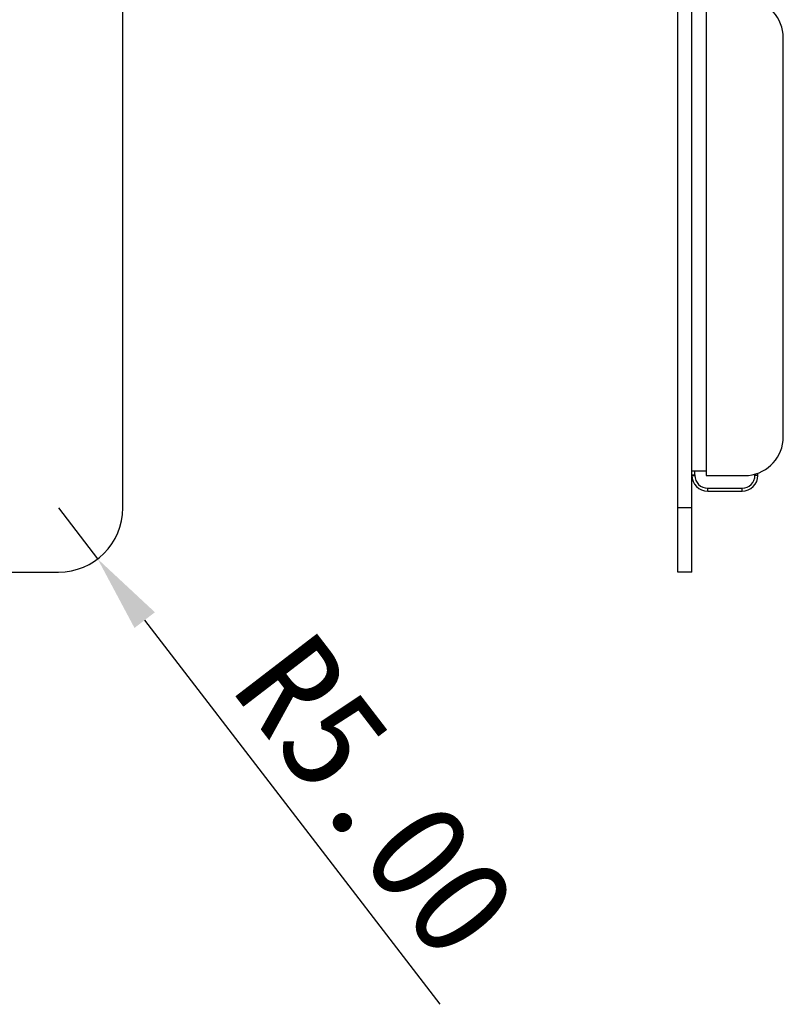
# Model space of a CAD drawing. Header units: millimetres. Extents: x -257 to 878, y 386 to 760.
# Tile 3 of 39: x 253 to 312, y 386 to 463. Entities that reach past the tile are written whole.
import ezdxf

# ---------------------------------------------------------------- set-up
doc = ezdxf.new("R2010")
doc.units = ezdxf.units.MM
doc.header["$LTSCALE"] = 30.734
doc.header["$PDMODE"] = 3
doc.header["$PDSIZE"] = 0.3125
doc.layers.get('0').update_dxf_attribs({"linetype": 'CONTINUOUS'})
doc.layers.get('Defpoints').update_dxf_attribs({"linetype": 'CONTINUOUS'})
doc.layers.add('Dim', color=6, linetype='CONTINUOUS', lineweight=13)
doc.styles.add('宋体', font='txt')
doc.dimstyles.new('12', dxfattribs={"dimtxt": 8, "dimasz": 6, "dimexe": 3, "dimexo": 3, "dimgap": 2, "dimtad": 1, "dimrnd": 0.01, "dimzin": 1, "dimdsep": 46, "dimtxsty": '宋体', "dimcen": 2.5, "dimclrd": 256, "dimclre": 256, "dimclrt": 256, "dimazin": 0, "dimtfac": 1, "dimtmove": 0, "dimatfit": 1, "dimfxl": 1, "dimarcsym": 0})

# ---------------------------------------------------------------- blocks, each defined once
blk = doc.blocks.new('*D185')
at = {"layer": 'Defpoints', "color": 0}
for p in [(256.09, 424.717), (259.137, 420.752)]:
    blk.add_point(p, dxfattribs=at)
at = {"layer": 'Dim', "lineweight": -2}
for p, q in [((256.09, 424.717), (259.137, 420.752)), ((285.741, 386.128), (262.792, 415.994))]:
    blk.add_line(p, q, dxfattribs=at)
at = {"layer": 'Dim'}
blk.add_solid([(263.585, 416.604), (261.999, 415.385), (259.137, 420.752)], dxfattribs=at)
at = {"layer": 'Dim', "insert": (280.781, 402.284), "char_height": 8, "attachment_point": 5, "rotation": 307.5383, "style": '宋体'}
blk.add_mtext('R5.00', dxfattribs=at)

msp = doc.modelspace()

# ---------------------------------------------------------------- linework, layer by layer
at = {"color": 7, "linetype": 'Continuous'}
for p, q in [((304.209, 419.717), (304.209, 675.717)), ((305.309, 419.717), (305.309, 675.717)), ((306.409, 671.667), (306.409, 427.247)), ((261.09, 424.717), (261.09, 670.717)), ((312.409, 430.232), (312.409, 461.262)), ((305.309, 427.597), (306.409, 427.597)), ((305.309, 427.277), (305.539, 427.277)), ((305.309, 427.247), (305.539, 427.247)), ((305.539, 427.277), (305.539, 427.247)), ((306.409, 427.247), (309.709, 427.247)), ((310.209, 427.247), (310.209, 427.342)), ((310.439, 427.247), (310.209, 427.247)), ((310.439, 427.247), (310.439, 427.417)), ((306.539, 426.247), (309.209, 426.247)), ((306.539, 426.017), (306.539, 426.247)), ((306.539, 426.017), (309.209, 426.017)), ((309.209, 426.017), (309.209, 426.247)), ((305.309, 424.717), (304.209, 424.717)), ((-165.91, 419.717), (256.09, 419.717)), ((305.309, 419.717), (304.209, 419.717))]:
    msp.add_line(p, q, dxfattribs=at)
at = {"color": 4, "linetype": 'Continuous'}
msp.add_line((305.539, 427.277), (305.539, 427.597), dxfattribs=at)
at = {"color": 7, "linetype": 'Continuous'}
for centre, radius, start, end in [((309.409, 461.262), 3, 0, 84.26083), ((309.409, 430.232), 3, 275.73917, 0), ((306.539, 427.247), 1.23, 180, 270), ((306.539, 427.247), 1, 180, 270), ((309.209, 427.247), 1.23, 270, 0), ((309.209, 427.247), 1, 270, 0), ((256.09, 424.717), 5, 270, 0)]:
    msp.add_arc(centre, radius, start, end, dxfattribs=at)

# ---------------------------------------------------------------- dimensions: what is measured, and where the dimension line sits
at = {"layer": 'Dim'}
dim = msp.add_radius_dim(center=(256.09, 424.717), mpoint=(259.137, 420.752), dimstyle='12', dxfattribs=at)
dim.commit()
dim.dimension.update_dxf_attribs({"geometry": '*D185', "text_midpoint": (263.969, 414.464), "dimtype": 164})

doc.saveas('drawing.dxf')
